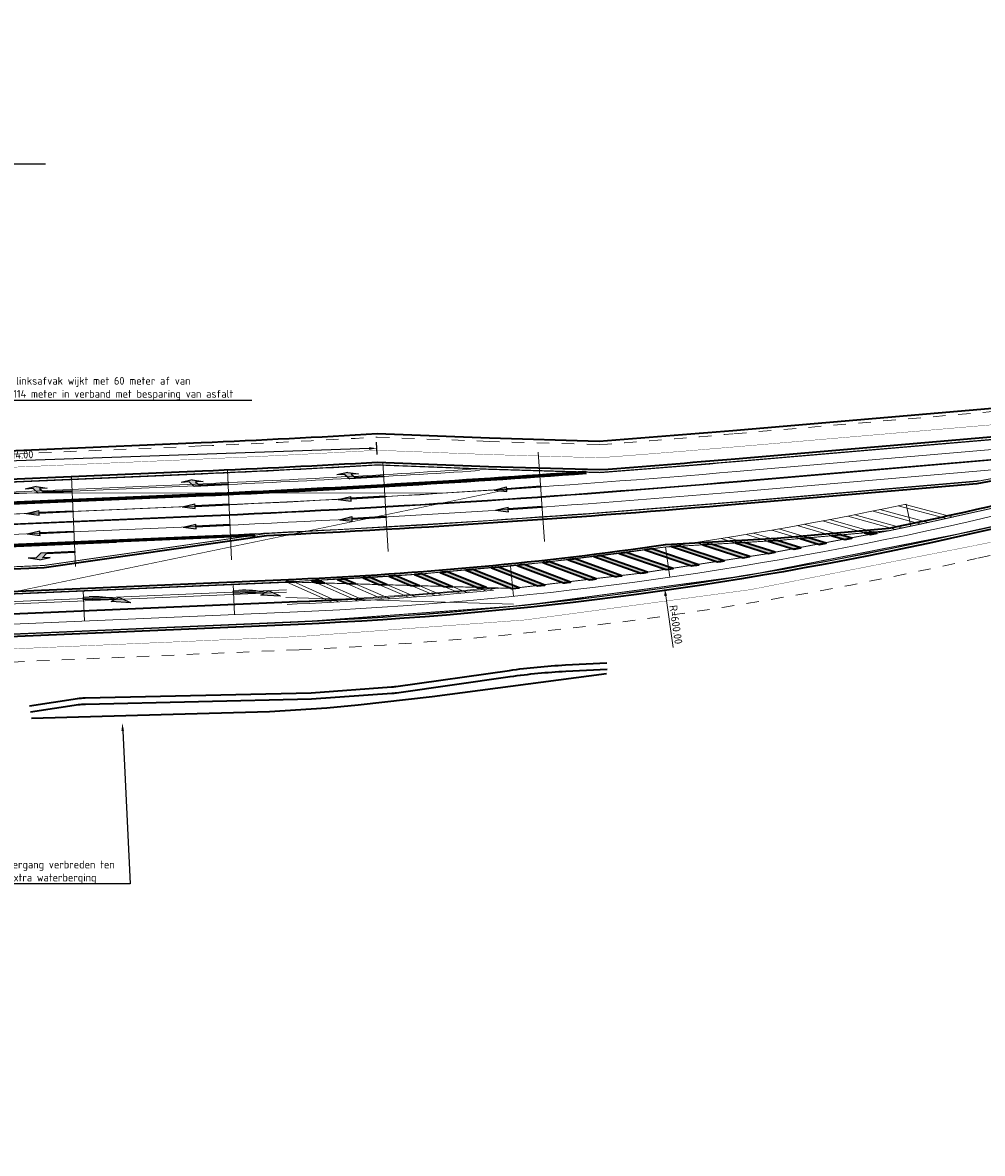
# Model space of a CAD drawing. Header units: metres. Extents: x 170926 to 172327, y 405849 to 407908.
# Tile 16 of 19: x 171489 to 171643, y 406530 to 406711. Entities that reach past the tile are written whole.
import ezdxf
from ezdxf import colors
from ezdxf.entities.mleader import LeaderData, LeaderLine
from ezdxf.math import Vec2, Vec3

# ---------------------------------------------------------------- set-up
doc = ezdxf.new("R2010")
doc.units = ezdxf.units.M
for name, pattern in [('VW-1-3_STREEP', [4, 1, -3]), ('VW-3-3_STREEP', [6, 3, -3]), ('VW-3-9_STREEP', [12, 3, -9]), ('XX-HIDDEN', [4, 2, -2])]:
    doc.linetypes.add(name, pattern=pattern)
doc.layers.get('Defpoints').update_dxf_attribs({"color": 211, "lineweight": 25})
for name, color, linetype, lineweight in [('N-WE-GW-WATERGANG_BODEM-G', 73, 'Continuous', 35), ('N-WE-GW-WATERGANG_INSTEEK-G', 96, 'Continuous', 35), ('N-WE-KW-KUNSTWERK_GELUIDSWERING-G', 7, 'KW-SCHERM', 35), ('N-WE-VH-KANTVERHARDING-G', 210, 'Continuous', 35), ('N-WE-VH-VERHARDING_HALFVERHARDING-G', 34, 'XX-HIDDEN', 35), ('N-WE-VW-MARKERING_LANGS_STREEP_13_015-G', 7, 'VW-1-3_STREEP', 13), ('N-WE-VW-MARKERING_LANGS_STREEP_13_45-G', 7, 'VW-1-3_STREEP', 50), ('N-WE-VW-MARKERING_LANGS_STREEP_33_15-G', 7, 'VW-3-3_STREEP', 13), ('N-WE-VW-MARKERING_LANGS_STREEP_39_15-G', 7, 'VW-3-9_STREEP', 13), ('N-WE-VW-MARKERING_LANGS_STREEP_DOORGETROKKEN_15-G', 7, 'Continuous', 13), ('N-WE-VW-MARKERING_PIJL-S-500', 7, 'Continuous', 25), ('N-WE-VW-MARKERING_VERDRIJFSTREEP-G', 7, 'Continuous', 35), ('N-WE-VW-MARKERING_VERDRIJFSTREEP-V-500', 7, 'Continuous', 18), ('N-WE-VW-OPRIJZICHT-G', 10, 'XX-HIDDEN', 13), ('X-XX-AL-M-500', 7, 'Continuous', 18), ('X-XX-AL-T25-500', 7, 'Continuous', 25)]:
    doc.layers.add(name, color=color, linetype=linetype, lineweight=lineweight)
doc.layers.add('N-WE-VW-OBSTAKELVRIJEZONE-G', color=140, linetype='XX-HIDDEN', lineweight=18, plot=False)
doc.layers.add('X-XX-AL-HULPLIJN-G', color=7, linetype='Continuous', lineweight=18, plot=False)
doc.styles.add('NLCS-ISO-M500-T25', font='NLCS-ISO.ttf', dxfattribs={"height": 1.25})
doc.linetypes.add('KW-SCHERM', pattern='A,8,-2,[18,Afdeling.shx,S=1,R=0,X=0,Y=0],-2', length=12)
doc.dimstyles.new('NLCS-M500-T25-PIJL_L2_H1', dxfattribs={"dimscale": 0.5, "dimtxt": 2.5, "dimasz": 2.5, "dimexe": 2, "dimexo": 2, "dimgap": 0.7, "dimtad": 1, "dimzin": 0, "dimdsep": 46, "dimtxsty": 'NLCS-ISO-M500-T25', "dimcen": 0, "dimdle": 2, "dimclrd": 256, "dimclre": 256, "dimclrt": 256, "dimadec": 1, "dimazin": 0, "dimtfac": 1, "dimtdec": 3, "dimtofl": 0, "dimtmove": 0, "dimatfit": 3, "dimfxl": 2, "dimfxlon": 1, "dimtfillclr": 256, "dimtolj": 1, "dimtzin": 0, "dimlwd": -1, "dimlwe": -1, "dimarcsym": 0})

# ---------------------------------------------------------------- blocks, each defined once
blk = doc.blocks.new('*D1804')
at = {"layer": 'Defpoints', "transparency": 16777216}
for p, q in [((171546.04, 406641.64), (171545.97, 406643.63)), ((171544.76, 406642.59), (171433.32, 406638.67)), ((171432.11, 406637.62), (171432.04, 406639.62))]:
    blk.add_line(p, q, dxfattribs=at)
at = {"layer": 'Defpoints', "color": 0, "transparency": 16777216}
for p in [(171432.07, 406638.62), (171546.12, 406639.27), (171432.19, 406635.25)]:
    blk.add_point(p, dxfattribs=at)
at = {"layer": 'Defpoints', "transparency": 16777216}
for points in [[(171544.75, 406642.8), (171544.76, 406642.38), (171546.01, 406642.64)], [(171433.31, 406638.87), (171433.33, 406638.46), (171432.07, 406638.62)]]:
    blk.add_solid(points, dxfattribs=at)
at = {"layer": 'Defpoints', "transparency": 16777216, "insert": (171489, 406641.6), "char_height": 1.25, "attachment_point": 5, "rotation": 2.017, "style": 'NLCS-ISO-M500-T25'}
blk.add_mtext('\\A1;114.00', dxfattribs=at)
blk = doc.blocks.new('*D1769')
at = {"layer": 'Defpoints', "color": 0, "transparency": 16777216}
for p in [(171507.53, 407214.26), (171592.06, 406620.25)]:
    blk.add_point(p, dxfattribs=at)
at = {"layer": 'X-XX-AL-M-500', "transparency": 16777216}
blk.add_line((171593.41, 406610.77), (171592.23, 406619.01), dxfattribs=at)
blk.add_solid([(171592.44, 406619.04), (171592.03, 406618.98), (171592.06, 406620.25)], dxfattribs=at)
at = {"layer": 'X-XX-AL-M-500', "transparency": 16777216, "insert": (171593.87, 406614.41), "char_height": 1.25, "attachment_point": 5, "rotation": 278.0983, "style": 'NLCS-ISO-M500-T25'}
blk.add_mtext('\\A1;R=600.00', dxfattribs=at)
blk = doc.blocks.new('N-SVW-MARKERING_PIJL_VERDRIJF_RE_7.5')
at = {"linetype": 'Continuous'}
blk.add_hatch(color=256, dxfattribs=at).paths.add_polyline_path([(7.5, -0.99), (5.63, -0.07), (5.15, -0.31, 0.06388), (0.9, 0.22), (0, 0.22), (0, -0.23), (1.44, -0.23, -0.028877), (4.9, -0.42), (4.38, -0.69)])
for p, q in [((0, 0.22), (0.9, 0.22)), ((0, -0.23), (0, 0.22)), ((1.44, -0.23), (0, -0.23)), ((4.38, -0.69), (4.9, -0.42)), ((7.5, -0.99), (4.38, -0.69)), ((5.63, -0.07), (5.15, -0.31)), ((7.5, -0.99), (5.63, -0.07))]:
    blk.add_line(p, q, dxfattribs=at)
for centre, radius, start, end in [((0.96, -16.6), 16.83, 75.5814, 90.2017), ((1.44, -30.25), 30.03, 83.3837, 89.9999)]:
    blk.add_arc(centre, radius, start, end, dxfattribs=at)
blk = doc.blocks.new('N-SVW-MARKERING_PIJL_LA_7.5')
blk.add_hatch(color=256).paths.add_polyline_path([(4, 0.67), (5.2, 0.67), (4.6, 0.07), (0, 0.07), (0, -0.08), (5.45, -0.08), (6.2, 0.67), (7.5, 0.67), (5.7, 0.97)])
for p, q in [((0, 0.07), (4.6, 0.07)), ((0, -0.08), (0, 0.07)), ((5.7, 0.97), (4, 0.67)), ((4, 0.67), (5.2, 0.67)), ((5.2, 0.67), (4.6, 0.07)), ((6.2, 0.67), (5.45, -0.08)), ((5.7, 0.97), (7.5, 0.67)), ((6.2, 0.67), (7.5, 0.67)), ((0, -0.08), (5.45, -0.08))]:
    blk.add_line(p, q)
blk = doc.blocks.new('N-SVW-MARKERING_PIJL_RA_7.5')
blk.add_hatch(color=256).paths.add_polyline_path([(5.2, -0.68), (4, -0.68), (5.7, -0.98), (7.5, -0.68), (6.2, -0.68), (5.45, 0.07), (0, 0.07), (0, -0.08), (4.6, -0.08)])
for p, q in [((0, 0.07), (5.45, 0.07)), ((0, 0.07), (0, -0.08)), ((6.2, -0.68), (5.45, 0.07)), ((0, -0.08), (4.6, -0.08)), ((4, -0.68), (5.2, -0.68)), ((5.7, -0.98), (4, -0.68)), ((5.2, -0.68), (4.6, -0.08)), ((5.7, -0.98), (7.5, -0.68)), ((6.2, -0.68), (7.5, -0.68))]:
    blk.add_line(p, q)
blk = doc.blocks.new('N-SVW-MARKERING_PIJL_RD_7.5')
blk.add_hatch(color=256).paths.add_polyline_path([(5.45, 0.375), (5.45, 0.075), (0, 0.075), (0, -0.075), (5.45, -0.075), (5.45, -0.375), (7.5, 0)])
for p, q in [((0, 0.075), (5.45, 0.075)), ((0, -0.075), (0, 0.075)), ((5.45, 0.375), (5.45, 0.075)), ((7.5, 0), (5.45, 0.375)), ((7.5, 0), (5.45, -0.375)), ((0, -0.075), (5.45, -0.075)), ((5.45, -0.075), (5.45, -0.375))]:
    blk.add_line(p, q)

msp = doc.modelspace()

# ---------------------------------------------------------------- hatches: boundary and pattern name
at = {"layer": 'N-WE-VW-MARKERING_VERDRIJFSTREEP-V-500'}
h = msp.add_hatch(color=256, dxfattribs=at)
h.dxf.hatch_style = 1
edge = h.paths.add_edge_path()
edge.add_line((171620.208, 406628.759), (171618.839, 406628.638))
edge.add_line((171618.839, 406628.638), (171620.927, 406628.028))
edge.add_arc((171507.533, 407214.262), 597.1, 280.947333, 281.051977)
edge.add_line((171621.997, 406628.236), (171620.208, 406628.759))
h = msp.add_hatch(color=256, dxfattribs=at)
h.dxf.hatch_style = 1
edge = h.paths.add_edge_path()
edge.add_line((171626.06, 406629.045), (171625.441, 406629.221))
edge.add_line((171625.441, 406629.221), (171624.047, 406629.098))
edge.add_line((171624.047, 406629.098), (171624.991, 406628.829))
edge.add_arc((171507.533, 407214.262), 597.1, 281.34488, 281.449523)
h = msp.add_hatch(color=256, dxfattribs=at)
h.dxf.hatch_style = 1
edge = h.paths.add_edge_path()
edge.add_line((171594.495, 406626.966), (171593.138, 406626.888))
edge.add_line((171593.138, 406626.888), (171600.525, 406624.448))
edge.add_arc((171507.533, 407214.262), 597.1, 278.959599, 279.064243)
edge.add_line((171601.602, 406624.619), (171594.495, 406626.966))
h = msp.add_hatch(color=256, dxfattribs=at)
h.dxf.hatch_style = 1
edge = h.paths.add_edge_path()
edge.add_line((171599.573, 406627.259), (171598.191, 406627.18))
edge.add_line((171598.191, 406627.18), (171604.615, 406625.107))
edge.add_arc((171507.533, 407214.262), 597.1, 279.357146, 279.461789)
edge.add_line((171605.691, 406625.285), (171599.573, 406627.259))
h = msp.add_hatch(color=256, dxfattribs=at)
h.dxf.hatch_style = 1
edge = h.paths.add_edge_path()
edge.add_line((171604.764, 406627.559), (171603.357, 406627.478))
edge.add_line((171603.357, 406627.478), (171608.7, 406625.795))
edge.add_arc((171507.533, 407214.262), 597.1, 279.754693, 279.859336)
edge.add_line((171609.775, 406625.981), (171604.764, 406627.559))
h = msp.add_hatch(color=256, dxfattribs=at)
h.dxf.hatch_style = 1
edge = h.paths.add_edge_path()
edge.add_line((171610.075, 406627.866), (171608.643, 406627.783))
edge.add_line((171608.643, 406627.783), (171612.781, 406626.511))
edge.add_arc((171507.533, 407214.262), 597.1, 280.15224, 280.256883)
edge.add_line((171613.854, 406626.704), (171610.075, 406627.866))
h = msp.add_hatch(color=256, dxfattribs=at)
h.dxf.hatch_style = 1
edge = h.paths.add_edge_path()
edge.add_line((171615.089, 406628.307), (171613.744, 406628.189))
edge.add_line((171613.744, 406628.189), (171616.856, 406627.255))
edge.add_arc((171507.533, 407214.262), 597.1, 280.549787, 280.65443)
edge.add_line((171617.928, 406627.456), (171615.089, 406628.307))
h = msp.add_hatch(color=256, dxfattribs=at)
h.dxf.hatch_style = 1
edge = h.paths.add_edge_path()
edge.add_arc((171507.533, 407214.262), 593.5, 276.68634, 276.794111, ccw=False)
edge.add_line((171576.637, 406624.799), (171584.121, 406622.094))
edge.add_arc((171507.533, 407214.262), 597.1, 277.369412, 277.474055)
edge.add_line((171585.202, 406622.235), (171577.746, 406624.93))
h = msp.add_hatch(color=256, dxfattribs=at)
h.dxf.hatch_style = 1
edge = h.paths.add_edge_path()
edge.add_arc((171507.533, 407214.262), 593.5, 277.083887, 277.191657, ccw=False)
edge.add_line((171580.725, 406625.293), (171588.228, 406622.64))
edge.add_arc((171507.533, 407214.262), 597.1, 277.766959, 277.871602)
edge.add_line((171589.308, 406622.788), (171581.833, 406625.431))
h = msp.add_hatch(color=256, dxfattribs=at)
h.dxf.hatch_style = 1
edge = h.paths.add_edge_path()
edge.add_arc((171507.533, 407214.262), 593.5, 277.481434, 277.589204, ccw=False)
edge.add_line((171584.81, 406625.815), (171592.331, 406623.214))
edge.add_line((171592.331, 406623.214), (171593.41, 406623.37))
edge.add_line((171593.41, 406623.37), (171585.917, 406625.961))
h = msp.add_hatch(color=256, dxfattribs=at)
h.dxf.hatch_style = 1
edge = h.paths.add_edge_path()
edge.add_line((171589.999, 406626.518), (171588.891, 406626.365))
edge.add_line((171588.891, 406626.365), (171596.43, 406623.817))
edge.add_arc((171507.533, 407214.262), 597.1, 278.562053, 278.666696)
edge.add_line((171597.508, 406623.98), (171589.999, 406626.518))
h = msp.add_hatch(color=256, dxfattribs=at)
h.dxf.hatch_style = 1
edge = h.paths.add_edge_path()
edge.add_arc((171507.533, 407214.262), 593.5, 275.096153, 275.203923, ccw=False)
edge.add_line((171560.252, 406623.108), (171567.622, 406620.212))
edge.add_line((171567.622, 406620.212), (171567.763, 406620.208))
edge.add_line((171567.763, 406620.208), (171568.784, 406620.292))
edge.add_line((171568.784, 406620.292), (171561.364, 406623.209))
h = msp.add_hatch(color=256, dxfattribs=at)
h.dxf.hatch_style = 1
edge = h.paths.add_edge_path()
edge.add_line((171565.466, 406623.595), (171564.353, 406623.488))
edge.add_line((171564.353, 406623.488), (171571.779, 406620.629))
edge.add_arc((171507.533, 407214.262), 597.1, 276.176772, 276.281415)
edge.add_line((171572.863, 406620.747), (171565.466, 406623.595))
h = msp.add_hatch(color=256, dxfattribs=at)
h.dxf.hatch_style = 1
edge = h.paths.add_edge_path()
edge.add_arc((171507.533, 407214.262), 593.5, 275.891247, 275.999017, ccw=False)
edge.add_line((171568.451, 406623.897), (171575.896, 406621.089))
edge.add_arc((171507.533, 407214.262), 597.1, 276.574319, 276.678962)
edge.add_line((171576.98, 406621.214), (171569.561, 406624.012))
h = msp.add_hatch(color=256, dxfattribs=at)
h.dxf.hatch_style = 1
edge = h.paths.add_edge_path()
edge.add_arc((171507.533, 407214.262), 593.5, 276.288794, 276.396564, ccw=False)
edge.add_line((171572.545, 406624.334), (171580.011, 406621.577))
edge.add_arc((171507.533, 407214.262), 597.1, 276.971865, 277.076509)
edge.add_line((171581.093, 406621.711), (171573.655, 406624.457))
h = msp.add_hatch(color=256, dxfattribs=at)
h.dxf.hatch_style = 1
edge = h.paths.add_edge_path()
edge.add_arc((171507.533, 407214.262), 593.5, 272.710873, 272.818643, ccw=False)
edge.add_line((171535.604, 406621.426), (171536.33, 406621.105))
edge.add_line((171536.33, 406621.105), (171537.652, 406621.068))
edge.add_line((171537.652, 406621.068), (171536.719, 406621.48))
h = msp.add_hatch(color=256, dxfattribs=at)
h.dxf.hatch_style = 1
edge = h.paths.add_edge_path()
edge.add_arc((171507.533, 407214.262), 593.5, 273.108419, 273.216189, ccw=False)
edge.add_line((171539.716, 406621.635), (171541.263, 406620.965))
edge.add_line((171541.263, 406620.965), (171542.608, 406620.926))
edge.add_line((171542.608, 406620.926), (171540.831, 406621.697))
h = msp.add_hatch(color=256, dxfattribs=at)
h.dxf.hatch_style = 1
edge = h.paths.add_edge_path()
edge.add_arc((171507.533, 407214.262), 593.5, 273.505966, 273.613736, ccw=False)
edge.add_line((171543.827, 406621.873), (171546.301, 406620.821))
edge.add_line((171546.301, 406620.821), (171547.67, 406620.782))
edge.add_line((171547.67, 406620.782), (171544.942, 406621.942))
h = msp.add_hatch(color=256, dxfattribs=at)
h.dxf.hatch_style = 1
edge = h.paths.add_edge_path()
edge.add_arc((171507.533, 407214.262), 593.5, 273.903513, 274.011283, ccw=False)
edge.add_line((171547.937, 406622.139), (171551.448, 406620.674))
edge.add_line((171551.448, 406620.674), (171552.842, 406620.634))
edge.add_line((171552.842, 406620.634), (171549.05, 406622.216))
h = msp.add_hatch(color=256, dxfattribs=at)
h.dxf.hatch_style = 1
edge = h.paths.add_edge_path()
edge.add_arc((171507.533, 407214.262), 593.5, 274.30106, 274.40883, ccw=False)
edge.add_line((171552.044, 406622.434), (171556.713, 406620.523))
edge.add_line((171556.713, 406620.523), (171558.132, 406620.483))
edge.add_line((171558.132, 406620.483), (171553.157, 406622.518))
h = msp.add_hatch(color=256, dxfattribs=at)
h.dxf.hatch_style = 1
edge = h.paths.add_edge_path()
edge.add_arc((171507.533, 407214.262), 593.5, 274.698606, 274.806377, ccw=False)
edge.add_line((171556.149, 406622.757), (171562.102, 406620.369))
edge.add_line((171562.102, 406620.369), (171563.548, 406620.328))
edge.add_line((171563.548, 406620.328), (171557.262, 406622.849))
h = msp.add_hatch(color=256, dxfattribs=at)
h.dxf.hatch_style = 1
h.paths.add_polyline_path([(171532.607, 406621.292), (171531.49, 406621.244), (171532.798, 406621.206)])

# ---------------------------------------------------------------- linework, layer by layer
at = {"layer": 'N-WE-GW-WATERGANG_BODEM-G', "transparency": 33554687}
msp.add_lwpolyline([(171490.571, 406600.445), (171498.233, 406601.599, -0.0317172), (171499.369, 406601.697), (171535.537, 406602.517), (171548.407, 406603.431, 0.0175446), (171549.174, 406603.512), (171567.358, 406606.094, -0.0225014), (171576.223, 406606.948), (171582.839, 406607.286)], format="xyb", dxfattribs=at)
msp.add_lwpolyline([(171582.766, 406606.514), (171554.867, 406602.872), (171543.024, 406601.503), (171537.977, 406601.046), (171528.833, 406600.475), (171511.501, 406599.976), (171490.748, 406599.373)], dxfattribs=at)
at = {"layer": 'N-WE-GW-WATERGANG_INSTEEK-G', "flags": 128}
msp.add_lwpolyline([(171490.422, 406601.434), (171498.084, 406602.588, -0.0317172), (171499.347, 406602.697), (171535.49, 406603.516), (171548.336, 406604.428, 0.0175446), (171549.034, 406604.502), (171567.217, 406607.084, -0.0225014), (171576.172, 406607.947), (171582.788, 406608.285)], format="xyb", dxfattribs=at)
at = {"layer": 'N-WE-KW-KUNSTWERK_GELUIDSWERING-G', "transparency": 33554687, "flags": 128}
msp.add_lwpolyline([(171714.57, 406655.029), (171602.952, 406645.434, -0.0026857), (171581.589, 406643.714), (171564.027, 406644.228), (171546.032, 406644.917, -0.0035385), (171517.88, 406643.503), (171443.764, 406640.307)], format="xyb", dxfattribs=at)
at = {"layer": 'N-WE-VH-KANTVERHARDING-G'}
for points in [[(171840.62, 406661.297), (171603.342, 406640.901, -0.0027154), (171581.693, 406639.159), (171563.874, 406639.681), (171546.075, 406640.362, -0.0035112), (171518.076, 406638.957), (171431.459, 406635.223)], [(171841.263, 406653.825), (171750.437, 406646.017, 0.0346506), (171641.068, 406628.926, -0.0453318), (171533.396, 406614.445), (171432.251, 406610.083, 0.4107091), (171417.904, 406594.631), (171419.1, 406556.201), (171419.278, 406552.898), (171414.9, 406529.783)], [(171696.526, 406645.248), (171677.585, 406643.619), (171642.025, 406636.95), (171603.963, 406633.678, -0.0094448), (171528.321, 406628.613, -0.0094448)], [(171423.094, 406616.945), (171533.084, 406621.688, 0.0250312), (171592.176, 406627.208), (171610.079, 406628.242), (171627.996, 406629.823, 0.0052561), (171640.256, 406632.484, -0.0179096), (171696.764, 406643.263)]]:
    msp.add_lwpolyline(points, format="xyb", dxfattribs=at)
at = {"layer": 'N-WE-VH-KANTVERHARDING-G', "flags": 128}
msp.add_lwpolyline([(171528.321, 406628.613), (171492.77, 406623.503)], dxfattribs=at)
at = {"layer": 'N-WE-VH-KANTVERHARDING-G'}
msp.add_lwpolyline([(171492.77, 406623.503), (171419.701, 406620.352)], dxfattribs=at)
at = {"layer": 'N-WE-VH-VERHARDING_HALFVERHARDING-G', "const_width": 0.05, "flags": 128}
for points in [[(171840.453, 406663.24), (171603.175, 406642.844, -0.0027026), (171581.649, 406641.111), (171563.94, 406641.629), (171546.057, 406642.314, -0.0035229), (171517.992, 406640.906), (171423.986, 406636.852)], [(171841.43, 406651.882), (171750.604, 406644.075, 0.0346506), (171641.501, 406627.025, -0.0453318), (171533.48, 406612.496), (171424.946, 406607.817)]]:
    msp.add_lwpolyline(points, format="xyb", dxfattribs=at)
at = {"layer": 'N-WE-VW-MARKERING_LANGS_STREEP_13_015-G', "ltscale": 2, "const_width": 0.15, "flags": 128}
msp.add_lwpolyline([(171674.077, 406643.343), (171603.653, 406637.289, -0.0106645), (171518.385, 406631.789), (171432.516, 406628.087)], format="xyb", dxfattribs=at)
at = {"layer": 'N-WE-VW-MARKERING_LANGS_STREEP_13_45-G', "ltscale": 2, "const_width": 0.45, "flags": 128}
msp.add_lwpolyline([(171579.529, 406638.772, -0.0076755), (171518.239, 406635.186), (171447.356, 406632.13)], format="xyb", dxfattribs=at)
msp.add_lwpolyline([(171526.557, 406628.738), (171447.649, 406625.336)], dxfattribs=at)
at = {"layer": 'N-WE-VW-MARKERING_LANGS_STREEP_33_15-G', "ltscale": 2, "flags": 128}
msp.add_lwpolyline([(171840.653, 406660.923, 0.15, 0.15, 0), (171676.932, 406646.85, 0.15, 0.15, 0), (171603.374, 406640.527, 0.15, 0.15, -0.0027178), (171581.702, 406638.783, 0.15, 0.15, 0), (171563.861, 406639.306, 0.15, 0.15, 0), (171546.079, 406639.986, 0.15, 0.15, -0.003509), (171518.092, 406638.583, 0.15, 0.15, 0), (171431.476, 406634.848, 0.15, 0.15, -0.4234196), (171415.439, 406650.023, 0.15, 0.15, 0)], format="xyseb", dxfattribs=at)
at = {"layer": 'N-WE-VW-MARKERING_LANGS_STREEP_33_15-G', "ltscale": 2, "const_width": 0.15, "flags": 128}
msp.add_lwpolyline([(171841.231, 406654.198), (171750.405, 406646.391, 0.0229576), (171677.615, 406636.752, 0.0116837), (171640.984, 406629.291, -0.0453318), (171533.38, 406614.819), (171432.235, 406610.458, 0.4107091), (171417.529, 406594.619)], format="xyb", dxfattribs=at)
at = {"layer": 'N-WE-VW-MARKERING_LANGS_STREEP_39_15-G', "ltscale": 2, "const_width": 0.15, "flags": 128}
msp.add_lwpolyline([(171432.394, 406613.718), (171533.24, 406618.066, 0.0033522), (171541.231, 406618.464, 0.0033522)], format="xyb", dxfattribs=at)
at = {"layer": 'N-WE-VW-MARKERING_LANGS_STREEP_DOORGETROKKEN_15-G', "const_width": 0.15, "flags": 128}
for points in [[(171840.982, 406657.088), (171750.157, 406649.28, 0.0229576), (171677.102, 406639.607, 0.0116837), (171640.339, 406632.119, -0.0052652), (171628.05, 406629.451, -0.0052652)], [(171628.05, 406629.451, -0.0255535), (171567.763, 406620.208), (171531.49, 406621.244)]]:
    msp.add_lwpolyline(points, format="xyb", dxfattribs=at)
at = {"layer": 'N-WE-VW-MARKERING_LANGS_STREEP_DOORGETROKKEN_15-G', "flags": 128}
msp.add_lwpolyline([(171753.649, 406650.534, 0.15, 0.15, 0), (171677.534, 406643.991, 0.15, 0.15, 0), (171641.975, 406637.322, 0.15, 0.15, 0), (171603.931, 406634.051, 0.15, 0.15, -0.009447), (171528.286, 406628.987, 0.15, 0.15, 0), (171492.735, 406623.877, 0.15, 0.15, 0), (171419.685, 406620.727, 0.15, 0.15, 0.0475366), (171416.796, 406620.325, 0.15, 0.15, 0.728184), (171416.589, 406617.716, 0.15, 0.15, 0.1089331), (171423.11, 406616.571, 0.15, 0.15, 0), (171533.1, 406621.313, 0.15, 0.15, 0.0250245), (171592.213, 406626.834, 0.15, 0.15, 0), (171610.106, 406627.868, 0.15, 0.15, 0), (171628.05, 406629.451, 0, 0, 0)], format="xyseb", dxfattribs=at)
at = {"layer": 'N-WE-VW-MARKERING_VERDRIJFSTREEP-G', "flags": 128}
for points in [[(171620.208, 406628.759), (171618.839, 406628.638), (171620.927, 406628.028, 0.0004566), (171621.997, 406628.236)], [(171626.06, 406629.045), (171625.441, 406629.221), (171624.047, 406629.098), (171624.991, 406628.829, 0.0004566)], [(171594.495, 406626.966), (171593.138, 406626.888), (171600.525, 406624.448, 0.0004566), (171601.602, 406624.619)], [(171599.573, 406627.259), (171598.191, 406627.18), (171604.615, 406625.107, 0.0004566), (171605.691, 406625.285)], [(171604.764, 406627.559), (171603.357, 406627.478), (171608.7, 406625.795, 0.0004566), (171609.775, 406625.981)], [(171610.075, 406627.866), (171608.643, 406627.783), (171612.781, 406626.511, 0.0004566), (171613.854, 406626.704)], [(171615.089, 406628.307), (171613.744, 406628.189), (171616.856, 406627.255, 0.0004566), (171617.928, 406627.456)], [(171581.833, 406625.431, -0.0004702), (171580.725, 406625.293), (171588.228, 406622.64, 0.0004566), (171589.308, 406622.788)], [(171585.917, 406625.961, -0.0004702), (171584.81, 406625.815), (171592.331, 406623.214), (171593.41, 406623.37)], [(171589.999, 406626.518), (171588.891, 406626.365), (171596.43, 406623.817, 0.0004566), (171597.508, 406623.98)], [(171565.466, 406623.595), (171564.353, 406623.488), (171571.779, 406620.629, 0.0004566), (171572.863, 406620.747)], [(171569.561, 406624.012, -0.0004702), (171568.451, 406623.897), (171575.896, 406621.089, 0.0004566), (171576.98, 406621.214)], [(171573.655, 406624.457, -0.0004702), (171572.545, 406624.334), (171580.011, 406621.577, 0.0004566), (171581.093, 406621.711)], [(171577.746, 406624.93, -0.0004702), (171576.637, 406624.799), (171584.121, 406622.094, 0.0004566), (171585.202, 406622.235)], [(171536.719, 406621.48, -0.0004702), (171535.604, 406621.426), (171536.33, 406621.105), (171537.652, 406621.068)], [(171540.831, 406621.697, -0.0004702), (171539.716, 406621.635), (171541.263, 406620.965), (171542.608, 406620.926)], [(171544.942, 406621.942, -0.0004702), (171543.827, 406621.873), (171546.301, 406620.821), (171547.67, 406620.782)], [(171549.05, 406622.216, -0.0004702), (171547.937, 406622.139), (171551.448, 406620.674), (171552.842, 406620.634)], [(171553.157, 406622.518, -0.0004702), (171552.044, 406622.434), (171556.713, 406620.523), (171558.132, 406620.483)], [(171557.262, 406622.849, -0.0004702), (171556.149, 406622.757), (171562.102, 406620.369), (171563.548, 406620.328)], [(171561.364, 406623.209, -0.0004702), (171560.252, 406623.108), (171567.622, 406620.212), (171567.763, 406620.208), (171568.784, 406620.292)]]:
    msp.add_lwpolyline(points, format="xyb", close=True, dxfattribs=at)
msp.add_lwpolyline([(171532.607, 406621.292), (171531.49, 406621.244), (171532.798, 406621.206)], close=True, dxfattribs=at)
at = {"layer": 'N-WE-VW-OBSTAKELVRIJEZONE-G'}
for points in [[(171840.274, 406665.332), (171602.995, 406644.936, -0.0026889), (171581.601, 406643.213), (171564.01, 406643.728), (171546.037, 406644.416, -0.0035355), (171517.901, 406643.004), (171421.043, 406638.827)], [(171841.61, 406649.789), (171750.784, 406641.982, 0.0346506), (171641.968, 406624.977, -0.0453318), (171533.57, 406610.398), (171426.402, 406605.777)]]:
    msp.add_lwpolyline(points, format="xyb", dxfattribs=at)
at = {"layer": 'N-WE-VW-OPRIJZICHT-G', "const_width": 0.1, "flags": 128}
for points in [[(171412.778, 406628.887), (171413.838, 406604.285), (171567.606, 406636.172, -0.0061663), (171518.314, 406633.437)], [(171557.175, 406635.492, -0.0048606), (171518.314, 406633.437), (171402.335, 406628.437), (171402.035, 406635.405)]]:
    msp.add_lwpolyline(points, format="xyb", close=True, dxfattribs=at)
at = {"layer": 'X-XX-AL-HULPLIJN-G', "flags": 128}
msp.add_lwpolyline([(171840.659, 406660.849), (171676.938, 406646.776), (171603.381, 406640.453, -0.0027183), (171581.704, 406638.708), (171563.859, 406639.231), (171546.079, 406639.911, -0.0035085), (171518.095, 406638.508), (171429.899, 406634.705)], format="xyb", dxfattribs=at)
at = {"layer": 'X-XX-AL-HULPLIJN-G'}
for points in [[(171840.792, 406659.304), (171603.513, 406638.908, -0.0106645), (171518.315, 406633.412), (171432.446, 406629.71)], [(171382.928, 406609.959), (171533.31, 406616.443, 0.0453318), (171640.623, 406630.876, -0.0346506), (171750.266, 406648.01), (171841.092, 406655.817)], [(171382.995, 406608.41), (171533.376, 406614.894, 0.0453318), (171640.967, 406629.364, -0.0346506), (171750.399, 406646.466), (171841.224, 406654.273)], [(171382.998, 406608.335), (171533.38, 406614.819, 0.0453318), (171640.984, 406629.291, -0.0346506), (171750.405, 406646.391), (171841.231, 406654.198)], [(171674.071, 406643.418), (171603.646, 406637.364, -0.0106645), (171518.382, 406631.864), (171432.513, 406628.162)], [(171674.083, 406643.268), (171603.659, 406637.215, -0.0106645), (171518.388, 406631.714), (171432.52, 406628.012)], [(171674.077, 406643.343), (171603.653, 406637.289, -0.0106645), (171518.385, 406631.789), (171447.503, 406628.733)], [(171658.026, 406640.332), (171603.792, 406635.67, -0.0106645), (171518.455, 406630.166), (171412.919, 406625.615)], [(171562.434, 406639.36, -0.0055476), (171518.162, 406636.959), (171432.294, 406633.257)], [(171562.453, 406639.061, -0.0055476), (171518.175, 406636.659), (171432.306, 406632.957)], [(171579.513, 406638.996, -0.0076755), (171518.229, 406635.411), (171432.36, 406631.708)], [(171579.546, 406638.547, -0.0076755), (171518.248, 406634.961), (171432.38, 406631.259)], [(171642.715, 406637.46), (171603.924, 406634.126, -0.0106645), (171518.522, 406628.617), (171432.653, 406624.915)], [(171531.49, 406621.244), (171533.1, 406621.313, 0.0415111), (171630.697, 406633.682)], [(171631.444, 406630.161, -0.0010239), (171629.051, 406629.658, -0.0010239)], [(171382.855, 406611.657), (171533.236, 406618.141, 0.0130922), (171564.403, 406620.304, 0.0130922)], [(171382.861, 406611.507), (171533.243, 406617.991, 0.0135924), (171565.606, 406620.269, 0.0135924)], [(171564.621, 406619.898, -0.0131667), (171533.255, 406617.716), (171531.645, 406617.647)]]:
    msp.add_lwpolyline(points, format="xyb", dxfattribs=at)
for points in [[(171571.846, 406642.003), (171572.851, 406627.688)], [(171546.987, 406640.414), (171547.813, 406626.088)], [(171497.147, 406638.055), (171497.765, 406623.718)], [(171522.109, 406639.135), (171522.756, 406624.8)], [(171625.421, 406632.588), (171633.14, 406630.506)], [(171626.517, 406632.81), (171634.212, 406630.734)], [(171629.454, 406633.42), (171637.187, 406631.391)], [(171630.548, 406633.65), (171638.258, 406631.627)], [(171631.444, 406630.161), (171630.697, 406633.682)], [(171617.338, 406631.008), (171625.027, 406628.819)], [(171618.437, 406631.215), (171626.103, 406629.033)], [(171621.382, 406631.784), (171629.087, 406629.648)], [(171622.48, 406631.999), (171630.16, 406629.869)], [(171605.174, 406628.849), (171612.817, 406626.5)], [(171606.277, 406629.033), (171613.896, 406626.691)], [(171609.234, 406629.541), (171616.892, 406627.245)], [(171610.336, 406629.732), (171617.97, 406627.444)], [(171613.288, 406630.26), (171620.963, 406628.018)], [(171614.389, 406630.46), (171622.039, 406628.224)], [(171504.337, 406627.555), (171432.673, 406624.465)], [(171592.968, 406626.944), (171600.56, 406624.436)], [(171594.075, 406627.105), (171601.643, 406624.605)], [(171597.041, 406627.551), (171604.65, 406625.096)], [(171598.147, 406627.719), (171605.732, 406625.272)], [(171601.11, 406628.186), (171608.736, 406625.784)], [(171602.214, 406628.362), (171609.816, 406625.968)], [(171580.725, 406625.293), (171588.263, 406622.628)], [(171581.835, 406625.431), (171589.35, 406622.774)], [(171584.81, 406625.815), (171592.366, 406623.202)], [(171585.919, 406625.96), (171593.452, 406623.356)], [(171588.891, 406626.365), (171596.465, 406623.805)], [(171589.999, 406626.518), (171597.55, 406623.966)], [(171592.213, 406626.834), (171592.909, 406622.009)], [(171564.353, 406623.488), (171571.814, 406620.615)], [(171565.466, 406623.595), (171572.904, 406620.731)], [(171567.399, 406623.789), (171567.891, 406618.939)], [(171568.451, 406623.897), (171575.931, 406621.075)], [(171569.563, 406624.012), (171577.021, 406621.199)], [(171572.545, 406624.334), (171580.046, 406621.564)], [(171573.657, 406624.456), (171581.134, 406621.695)], [(171576.637, 406624.799), (171584.156, 406622.082)], [(171577.748, 406624.929), (171585.244, 406622.22)], [(171536.721, 406621.479), (171544.011, 406618.257)], [(171539.716, 406621.635), (171547.051, 406618.454)], [(171540.833, 406621.696), (171548.145, 406618.525)], [(171543.827, 406621.873), (171551.184, 406618.743)], [(171544.944, 406621.941), (171552.278, 406618.821)], [(171547.937, 406622.139), (171555.315, 406619.06)], [(171549.053, 406622.215), (171556.408, 406619.146)], [(171552.044, 406622.434), (171559.444, 406619.406)], [(171553.159, 406622.518), (171560.536, 406619.499)], [(171556.149, 406622.757), (171563.57, 406619.78)], [(171557.264, 406622.848), (171564.662, 406619.881)], [(171560.252, 406623.108), (171567.694, 406620.183)], [(171561.366, 406623.208), (171568.784, 406620.292)], [(171382.721, 406614.754), (171531.493, 406621.169)], [(171382.772, 406613.57), (171531.544, 406619.985)], [(171531.49, 406621.244), (171538.789, 406617.981)], [(171532.607, 406621.292), (171539.883, 406618.039)], [(171535.604, 406621.426), (171542.916, 406618.194)], [(171382.788, 406613.206), (171531.56, 406619.62)], [(171567.853, 406617.704), (171531.418, 406618.745)]]:
    msp.add_lwpolyline(points, dxfattribs=at)
at = {"layer": 'X-XX-AL-HULPLIJN-G', "flags": 128}
for points in [[(171499.02, 406619.844), (171499.23, 406614.973)], [(171522.997, 406620.878), (171523.207, 406616.007)]]:
    msp.add_lwpolyline(points, dxfattribs=at)

# ---------------------------------------------------------------- block references
at = {"layer": 'N-WE-VW-MARKERING_PIJL-S-500'}
for name, p, rotation in [('N-SVW-MARKERING_PIJL_RA_7.5', (171522.213, 406636.838), 182.5847903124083), ('N-SVW-MARKERING_PIJL_RA_7.5', (171547.119, 406638.118), 183.29982562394), ('N-SVW-MARKERING_PIJL_RA_7.5', (171497.246, 406635.757), 182.4689078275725), ('N-SVW-MARKERING_PIJL_RD_7.5', (171572.235, 406636.467), 184.014860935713), ('N-SVW-MARKERING_PIJL_RD_7.5', (171547.306, 406634.873), 183.2998256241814), ('N-SVW-MARKERING_PIJL_RD_7.5', (171497.386, 406632.51), 182.4689078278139), ('N-SVW-MARKERING_PIJL_RD_7.5', (171522.359, 406633.591), 182.5847903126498), ('N-SVW-MARKERING_PIJL_RD_7.5', (171572.462, 406633.225), 184.0148609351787), ('N-SVW-MARKERING_PIJL_RD_7.5', (171522.506, 406630.344), 182.5847903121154), ('N-SVW-MARKERING_PIJL_RD_7.5', (171547.493, 406631.629), 183.2998256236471), ('N-SVW-MARKERING_PIJL_RD_7.5', (171497.526, 406629.263), 182.4689078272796), ('N-SVW-MARKERING_PIJL_LA_7.5', (171497.666, 406626.016), 182.4689078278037), ('N-SVW-MARKERING_PIJL_VERDRIJF_RE_7.5', (171523.052, 406619.619), 2.46890782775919), ('N-SVW-MARKERING_PIJL_VERDRIJF_RE_7.5', (171499.074, 406618.585), 2.468907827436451)]:
    msp.add_blockref(name, p, dxfattribs=dict(at, rotation=rotation))

# ---------------------------------------------------------------- dimensions: what is measured, and where the dimension line sits
at = {"layer": 'Defpoints'}
dim = msp.add_aligned_dim(p1=(171546.125, 406639.267), p2=(171432.191, 406635.254), distance=-3.37, dimstyle='NLCS-M500-T25-PIJL_L2_H1', dxfattribs=at)
dim.commit()
dim.dimension.update_dxf_attribs({"geometry": '*D1804', "text_midpoint": (171489.005, 406641.603)})
at = {"layer": 'X-XX-AL-M-500'}
dim = msp.add_radius_dim(center=(171507.533, 407214.262), mpoint=(171592.056, 406620.245), dimstyle='NLCS-M500-T25-PIJL_L2_H1', override={"dimpost": 'R=<>'}, dxfattribs=at)
dim.commit()
dim.dimension.update_dxf_attribs({"geometry": '*D1769', "text_midpoint": (171593.872, 406614.406)})

# ---------------------------------------------------------------- leaders
at = {"layer": 'Defpoints', "transparency": 33554687}
ml = msp.add_multileader_mtext('Standard', dxfattribs=at)
ml.set_content('Opstellengte op linksafvak wijkt met 60 meter af van \\Poorspronkelijke 114 meter in verband met besparing van asfalt', color=256, style='NLCS-ISO-M500-T25')
ml.set_leader_properties(color=256, linetype='ByLayer', lineweight=-1)
ml.build(insert=Vec2(0, 0))
ml.multileader.update_dxf_attribs({"text_left_attachment_type": 5, "text_right_attachment_type": 5, "dogleg_length": 1.25, "arrow_head_size": 1.25})
ctx = ml.context
ctx.base_point, ctx.char_height, ctx.arrow_head_size, ctx.landing_gap_size, ctx.plane_origin = Vec3(171475.348, 406650.352), 1.25, 1.25, 0.45, Vec3(171550.327, 406629.92)
ctx.left_attachment, ctx.right_attachment = 5, 5
notes = []
notes.append((ctx, [(1, (1, 1, 0), (171474.098, 406650.352), (1, 0), 1.25, [(0, [(171462.227, 406624.17)], 0, [])])]))
ctx.mtext.insert, ctx.mtext.flow_direction = Vec3(171475.798, 406654.061), 5
at = {"layer": 'X-XX-AL-T25-500', "transparency": 33554687}
ml = msp.add_multileader_mtext('Standard', dxfattribs=at)
ml.set_content('Stopstreep komt extra ver terug te liggen\\P\\pxi-3,l4,t4;i.v.m.^Ibenodigde manoeuvreerruimte afslaand vrachtverkeer.', color=256, style='NLCS-ISO-M500-T25')
ml.set_leader_properties(color=256, linetype='ByLayer', lineweight=-1)
ml.build(insert=Vec2(0, 0))
ml.multileader.update_dxf_attribs({"text_left_attachment_type": 5, "text_right_attachment_type": 5, "dogleg_length": 1.25, "arrow_head_size": 1.25})
ctx = ml.context
ctx.base_point, ctx.char_height, ctx.arrow_head_size, ctx.landing_gap_size, ctx.plane_origin = Vec3(171441.892, 406688.146), 1.25, 1.25, 0.45, Vec3(171501.107, 406668.716)
ctx.left_attachment, ctx.right_attachment = 5, 5
notes.append((ctx, [(1, (1, 1, 0), (171440.642, 406688.146), (1, 0), 1.25, [(0, [(171436.08, 406707.521)], 0, [])])]))
ctx.mtext.insert, ctx.mtext.flow_direction = Vec3(171442.342, 406691.854), 5
at = {"layer": 'X-XX-AL-T25-500'}
ml = msp.add_multileader_mtext('Standard', dxfattribs=at)
ml.set_content('Plaatselijk watergang verbreden ten behoeve van extra waterberging', color=256, style='NLCS-ISO-M500-T25')
ml.set_leader_properties(color=256, linetype='ByLayer', lineweight=-1)
ml.build(insert=Vec2(0, 0))
ml.multileader.update_dxf_attribs({"text_left_attachment_type": 5, "text_right_attachment_type": 5, "dogleg_length": 1.25, "arrow_head_size": 1.25})
ctx = ml.context
ctx.base_point, ctx.char_height, ctx.arrow_head_size, ctx.landing_gap_size, ctx.plane_origin = Vec3(171476.49, 406572.93), 1.25, 1.25, 0.45, Vec3(171497.535, 406604.624)
ctx.left_attachment, ctx.right_attachment = 5, 5
notes.append((ctx, [(0, (1, 1, 0), (171506.515, 406572.93), (-1, 0), 1.25, [(0, [(171505.276, 406598.655)], 0, [])])]))
ctx.mtext.insert, ctx.mtext.width, ctx.mtext.flow_direction = Vec3(171476.94, 406576.638), 33.11708, 5
for ctx, leaders in notes:
    for number, flags, end, landing, length, lines in leaders:
        leader = LeaderData()
        leader.index, (leader.has_last_leader_line, leader.has_dogleg_vector, leader.attachment_direction) = number, flags
        leader.last_leader_point, leader.dogleg_vector, leader.dogleg_length = Vec3(end), Vec3(landing), length
        for number, points, colour, breaks in lines:
            line = LeaderLine()
            line.index, line.vertices, line.color, line.breaks = number, Vec3.list(points), colors.encode_raw_color(colour), breaks
            leader.lines.append(line)
        ctx.leaders.append(leader)

doc.saveas('drawing.dxf')
